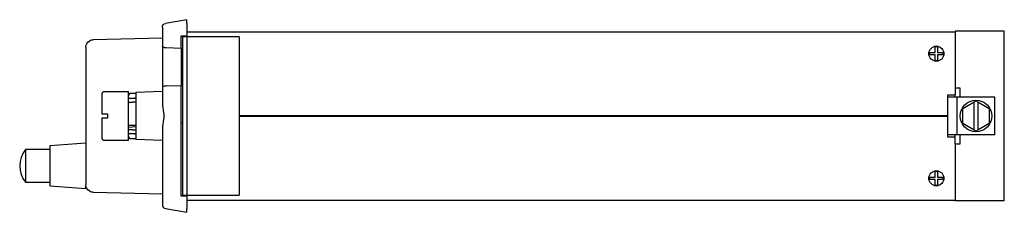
# Model space of a CAD drawing. Header units: millimetres. Extents: x -44 to 217, y -26 to 26.
import ezdxf

# ---------------------------------------------------------------- set-up
doc = ezdxf.new("R2010")
doc.units = ezdxf.units.MM

msp = doc.modelspace()

# ---------------------------------------------------------------- linework, layer by layer
for p, q in [((-6.5, 23.51), (-6.5, 18.62)), ((0, 25.5), (-5.67, 24.5)), ((0, 24.49), (0, 25.5)), ((0, 24.49), (0, 21.25)), ((-1.5, 21.25), (0, 21.25)), ((-1.5, 18.5), (-1.5, 21.25)), ((-1.2, 21), (-1.2, -21)), ((0, 21), (-1.2, 21)), ((0, 22.3), (203.5, 22.3)), ((0, 21), (0, -21)), ((13.8, 21), (0, 21)), ((13.8, 21), (13.8, -21)), ((216.5, 22.5), (203.5, 22.5)), ((203.5, 22.5), (203.5, 7.5)), ((216.5, -22.5), (216.5, 22.5)), ((-6.5, 20.61), (-24.85, 20.19)), ((-6.5, 18.62), (-6.5, 7.38)), ((-1.5, 18), (-1.5, 18.5)), ((-26.8, 18.19), (-26.8, -18.19)), ((-6.01, 18.12), (-5.52, 18.11)), ((-5.52, 18.11), (-1.5, 18)), ((-1.5, 18), (-1.5, 8)), ((197.98, 16.8), (198.2, 16.8)), ((198.2, 16.2), (197.98, 16.2)), ((198.2, 16.8), (198.2, 17.02)), ((198.2, 15.98), (198.2, 16.2)), ((198.8, 17.02), (198.8, 16.8)), ((198.8, 16.8), (199.02, 16.8)), ((199.02, 16.2), (198.8, 16.2)), ((198.8, 16.2), (198.8, 15.98)), ((-5.52, 7.89), (-6.01, 7.88)), ((-1.5, 8), (-5.52, 7.89)), ((-1.5, 7.5), (-1.5, 8)), ((-22.5, 5.9), (-22.5, 0.6)), ((-15.5, 6.4), (-22, 6.4)), ((-15.5, -6.4), (-15.5, 6.4)), ((-13.5, 6), (-15.01, 5.96)), ((-6.5, 6.45), (-13.5, 6.26)), ((-13.5, 6.26), (-13.5, -6.26)), ((-6.5, 7.38), (-6.5, 3.1)), ((-1.5, -21.25), (-1.5, 7.5)), ((201.5, 5.6), (203.5, 5.6)), ((201.5, 0.1), (201.5, 5.6)), ((203.5, 7.5), (203.5, 5.6)), ((203.5, 7.5), (204.7, 7.5)), ((203.5, 5), (203.5, 5.6)), ((204.7, 7.5), (204.7, 5)), ((204, 5), (201.5, 5)), ((214, 5), (204, 5)), ((204, -5), (204, 5)), ((205.54, 2), (208.5, 3.71)), ((208.5, 3.71), (209, 4)), ((208.5, -3.71), (208.5, 3.71)), ((209, 4), (209.5, 3.71)), ((209.5, 3.71), (212.46, 2)), ((209.5, 3.71), (209.5, -3.71)), ((214, -5), (214, 5)), ((-22, 0.6), (-21, 0.6)), ((-21, 0.6), (-21, -0.6)), ((13.8, 0.1), (201.5, 0.1)), ((201.5, -0.1), (201.5, 0.1)), ((205.54, -2), (205.54, 2)), ((212.46, 2), (212.46, -2)), ((-22.5, -0.6), (-22.5, -5.9)), ((-21, -0.6), (-22, -0.6)), ((-15.5, -2.4), (-13.5, -2.4)), ((-1.5, -1.75), (-1.2, -1.75)), ((201.5, -0.1), (13.8, -0.1)), ((201.5, -5.6), (201.5, -0.1)), ((208.5, -3.71), (205.54, -2)), ((212.46, -2), (209.5, -3.71)), ((-15.5, -3), (-13.5, -2.77)), ((-6.5, -3.1), (-6.5, -23.51)), ((204, -5), (201.5, -5)), ((203.5, -5.6), (203.5, -5)), ((214, -5), (204, -5)), ((204.7, -5), (204.7, -7.5)), ((209, -4), (208.5, -3.71)), ((209.5, -3.71), (209, -4)), ((-26.8, -7.2), (-36.3, -7.9)), ((-22, -6.4), (-15.5, -6.4)), ((-15.01, -5.96), (-13.5, -6)), ((-6.5, -6.45), (-13.5, -6.26)), ((203.5, -5.6), (201.5, -5.6)), ((203.5, -7.5), (203.5, -5.6)), ((203.5, -7.5), (203.5, -22.5)), ((204.7, -7.5), (203.5, -7.5)), ((-42.8, -8.9), (-42.8, -17.5)), ((-36.3, -8.9), (-42.8, -8.9)), ((-36.3, -7.9), (-36.3, -18.5)), ((-42.8, -17.5), (-36.3, -17.5)), ((-26.8, -19.2), (-26.8, -18.19)), ((197.98, -16.2), (198.2, -16.2)), ((198.2, -16.8), (197.98, -16.8)), ((198.2, -16.2), (198.2, -15.98)), ((198.2, -17.02), (198.2, -16.8)), ((198.8, -15.98), (198.8, -16.2)), ((198.8, -16.2), (199.02, -16.2)), ((199.02, -16.8), (198.8, -16.8)), ((198.8, -16.8), (198.8, -17.02)), ((-36.3, -18.5), (-26.8, -19.2)), ((-24.85, -20.19), (-6.5, -20.61)), ((0, -21.25), (-1.5, -21.25)), ((-1.2, -21), (0, -21)), ((0, -21), (13.8, -21)), ((0, -21.25), (0, -24.49)), ((0, -22.3), (203.5, -22.3)), ((216.5, -22.5), (203.5, -22.5)), ((-5.67, -24.5), (0, -25.5)), ((0, -25.5), (0, -24.49))]:
    msp.add_line(p, q)
for centre, radius in [((198.5, 16.5), 2), ((209, 0), 4.2), ((198.5, -16.5), 2)]:
    msp.add_circle(centre, radius)
at = {"extrusion": (0, 0, -1)}
for centre, radius, start, end in [((5.5, 23.51), 1, 0, 80), ((24.8, 18.19), 2, 0, 88.7), ((24.8, -18.19), 2, 271.3, 0)]:
    msp.add_arc(centre, radius, start, end, dxfattribs=at)
for centre, radius, start, end in [((198.5, 16.5), 1.81, 80.4724, 99.5276), ((198.5, 16.5), 1.81, 170.4724, 189.5276), ((198.5, 16.5), 1.81, 350.4724, 9.5276), ((198.5, 16.5), 1.81, 260.4724, 279.5276), ((-22, 5.9), 0.5, 90, 180), ((-15, 5.46), 0.5, 91.5, 176.4151), ((-22, -5.9), 0.5, 180, 270), ((-15, -5.46), 0.5, 183.5696, 268.5), ((-37.39, -13.2), 6.91, 141.5387, 218.4613), ((198.5, -16.5), 1.81, 80.4724, 99.5276), ((198.5, -16.5), 1.81, 170.4724, 189.5276), ((198.5, -16.5), 1.81, 350.4724, 9.5276), ((198.5, -16.5), 1.81, 260.4724, 279.5276), ((-5.5, -23.51), 1, 180, 260)]:
    msp.add_arc(centre, radius, start, end)
msp.add_ellipse((-6, 18.62), major_axis=(0.349, -0.358), ratio=1, start_param=0.798488, end_param=2.343105, dxfattribs=at)
msp.add_ellipse((-6, 7.38), major_axis=(0.349, 0.358), ratio=1, start_param=0.798488, end_param=2.343105)
for points, knots in [([(198.2, 17.02), (198.2, 17.1), (198.2, 17.18), (198.2, 17.35), (198.2, 17.43), (198.2, 17.58), (198.2, 17.66), (198.2, 17.81), (198.2, 17.88), (198.2, 18.02), (198.2, 18.1), (198.2, 18.21), (198.2, 18.25), (198.2, 18.29)], [0.490918, 0.490918, 0.490918, 0.490918, 0.71884, 0.71884, 0.958453, 0.958453, 1.19654, 1.19654, 1.434628, 1.434628, 1.732236, 1.732236, 1.924192, 1.924192, 1.924192, 1.924192]), ([(198.8, 18.29), (198.8, 18.25), (198.8, 18.21), (198.8, 18.1), (198.8, 18.02), (198.8, 17.88), (198.8, 17.81), (198.8, 17.66), (198.8, 17.58), (198.8, 17.43), (198.8, 17.35), (198.8, 17.18), (198.8, 17.1), (198.8, 17.02)], [8.557516, 8.557516, 8.557516, 8.557516, 8.749472, 8.749472, 9.04708, 9.04708, 9.285167, 9.285167, 9.523255, 9.523255, 9.762868, 9.762868, 9.99079, 9.99079, 9.99079, 9.99079]), ([(196.71, 16.8), (196.75, 16.8), (196.79, 16.8), (196.9, 16.8), (196.98, 16.8), (197.12, 16.8), (197.19, 16.8), (197.34, 16.8), (197.42, 16.8), (197.57, 16.8), (197.65, 16.8), (197.82, 16.8), (197.9, 16.8), (197.98, 16.8)], [8.557516, 8.557516, 8.557516, 8.557516, 8.749472, 8.749472, 9.04708, 9.04708, 9.285167, 9.285167, 9.523255, 9.523255, 9.762868, 9.762868, 9.99079, 9.99079, 9.99079, 9.99079]), ([(197.98, 16.2), (197.9, 16.2), (197.82, 16.2), (197.65, 16.2), (197.57, 16.2), (197.42, 16.2), (197.34, 16.2), (197.19, 16.2), (197.12, 16.2), (196.98, 16.2), (196.9, 16.2), (196.79, 16.2), (196.75, 16.2), (196.71, 16.2)], [0.490918, 0.490918, 0.490918, 0.490918, 0.71884, 0.71884, 0.958453, 0.958453, 1.19654, 1.19654, 1.434628, 1.434628, 1.732236, 1.732236, 1.924192, 1.924192, 1.924192, 1.924192]), ([(198.2, 14.71), (198.2, 14.75), (198.2, 14.79), (198.2, 14.9), (198.2, 14.98), (198.2, 15.12), (198.2, 15.19), (198.2, 15.34), (198.2, 15.42), (198.2, 15.57), (198.2, 15.65), (198.2, 15.82), (198.2, 15.9), (198.2, 15.98)], [8.557516, 8.557516, 8.557516, 8.557516, 8.749472, 8.749472, 9.04708, 9.04708, 9.285167, 9.285167, 9.523255, 9.523255, 9.762868, 9.762868, 9.99079, 9.99079, 9.99079, 9.99079]), ([(198.8, 15.98), (198.8, 15.9), (198.8, 15.82), (198.8, 15.65), (198.8, 15.57), (198.8, 15.42), (198.8, 15.34), (198.8, 15.19), (198.8, 15.12), (198.8, 14.98), (198.8, 14.9), (198.8, 14.79), (198.8, 14.75), (198.8, 14.71)], [0.490918, 0.490918, 0.490918, 0.490918, 0.71884, 0.71884, 0.958453, 0.958453, 1.19654, 1.19654, 1.434628, 1.434628, 1.732236, 1.732236, 1.924192, 1.924192, 1.924192, 1.924192]), ([(199.02, 16.8), (199.1, 16.8), (199.18, 16.8), (199.35, 16.8), (199.43, 16.8), (199.58, 16.8), (199.66, 16.8), (199.81, 16.8), (199.88, 16.8), (200.02, 16.8), (200.1, 16.8), (200.21, 16.8), (200.25, 16.8), (200.29, 16.8)], [0.490918, 0.490918, 0.490918, 0.490918, 0.71884, 0.71884, 0.958453, 0.958453, 1.19654, 1.19654, 1.434628, 1.434628, 1.732236, 1.732236, 1.924192, 1.924192, 1.924192, 1.924192]), ([(200.29, 16.2), (200.25, 16.2), (200.21, 16.2), (200.1, 16.2), (200.02, 16.2), (199.88, 16.2), (199.81, 16.2), (199.66, 16.2), (199.58, 16.2), (199.43, 16.2), (199.35, 16.2), (199.18, 16.2), (199.1, 16.2), (199.02, 16.2)], [8.557516, 8.557516, 8.557516, 8.557516, 8.749472, 8.749472, 9.04708, 9.04708, 9.285167, 9.285167, 9.523255, 9.523255, 9.762868, 9.762868, 9.99079, 9.99079, 9.99079, 9.99079]), ([(-15.5, 4.41), (-15.5, 4.42), (-15.49, 4.44), (-15.48, 4.48), (-15.47, 4.5), (-15.45, 4.54), (-15.43, 4.56), (-15.4, 4.6), (-15.37, 4.62), (-15.33, 4.65), (-15.31, 4.67), (-15.25, 4.7), (-15.22, 4.71), (-15.16, 4.72), (-15.13, 4.73), (-15.07, 4.74), (-15.04, 4.74), (-15.01, 4.74)], [2.2640472, 2.2640472, 2.2640472, 2.2640472, 2.3278291, 2.3278291, 2.4216793, 2.4216793, 2.5149603, 2.5149603, 2.6082413, 2.6082413, 2.7009484, 2.7009484, 2.7936554, 2.7936554, 2.8859317, 2.8859317, 2.9652768, 2.9652768, 2.9652768, 2.9652768]), ([(-15.01, 3.61), (-15.04, 3.61), (-15.07, 3.61), (-15.13, 3.6), (-15.16, 3.59), (-15.22, 3.58), (-15.25, 3.56), (-15.31, 3.54), (-15.33, 3.52), (-15.37, 3.49), (-15.4, 3.47), (-15.43, 3.43), (-15.45, 3.41), (-15.47, 3.37), (-15.48, 3.35), (-15.5, 3.3), (-15.5, 3.29), (-15.5, 3.27)], [0.0129312, 0.0129312, 0.0129312, 0.0129312, 0.0922763, 0.0922763, 0.1845526, 0.1845526, 0.2772597, 0.2772597, 0.3699667, 0.3699667, 0.4632477, 0.4632477, 0.5565287, 0.5565287, 0.6503789, 0.6503789, 0.7249684, 0.7249684, 0.7249684, 0.7249684]), ([(-6.5, 3.1), (-6.5, 2.82), (-6.46, 2.52), (-6.36, 1.86), (-6.28, 1.5), (-6.18, 0.94), (-6.15, 0.76), (-6.11, 0.38), (-6.09, 0.19), (-6.09, -0.19), (-6.11, -0.38), (-6.15, -0.76), (-6.18, -0.94), (-6.28, -1.5), (-6.36, -1.86), (-6.46, -2.52), (-6.5, -2.82), (-6.5, -3.1)], [3.900602, 3.900602, 3.900602, 3.900602, 4.921188, 4.921188, 6.0587, 6.0587, 6.627457, 6.627457, 7.196213, 7.196213, 7.764969, 7.764969, 8.333725, 8.333725, 9.471238, 9.471238, 10.491824, 10.491824, 10.491824, 10.491824]), ([(-22.5, 0.6), (-22.5, 0.6), (-22.5, 0.6), (-22.48, 0.6), (-22.47, 0.6), (-22.45, 0.6), (-22.43, 0.6), (-22.4, 0.6), (-22.38, 0.6), (-22.33, 0.6), (-22.31, 0.6), (-22.25, 0.6), (-22.22, 0.6), (-22.16, 0.6), (-22.13, 0.6), (-22.06, 0.6), (-22.03, 0.6), (-22, 0.6)], [-0.7422816, -0.7422816, -0.7422816, -0.7422816, -0.6491039, -0.6491039, -0.5559261, -0.5559261, -0.4630179, -0.4630179, -0.3701098, -0.3701098, -0.2774778, -0.2774778, -0.1848458, -0.1848458, -0.0924229, -0.0924229, 0, 0, 0, 0]), ([(-22, -0.6), (-22.03, -0.6), (-22.06, -0.6), (-22.13, -0.6), (-22.16, -0.6), (-22.22, -0.6), (-22.25, -0.6), (-22.31, -0.6), (-22.33, -0.6), (-22.38, -0.6), (-22.4, -0.6), (-22.43, -0.6), (-22.45, -0.6), (-22.47, -0.6), (-22.48, -0.6), (-22.5, -0.6), (-22.5, -0.6), (-22.5, -0.6)], [0, 0, 0, 0, 0.0924229, 0.0924229, 0.1848458, 0.1848458, 0.2774778, 0.2774778, 0.3701098, 0.3701098, 0.4630179, 0.4630179, 0.5559261, 0.5559261, 0.6491039, 0.6491039, 0.7422816, 0.7422816, 0.7422816, 0.7422816]), ([(-15.5, -3.27), (-15.5, -3.29), (-15.5, -3.3), (-15.48, -3.35), (-15.47, -3.37), (-15.45, -3.41), (-15.43, -3.43), (-15.4, -3.47), (-15.37, -3.49), (-15.33, -3.52), (-15.31, -3.54), (-15.25, -3.56), (-15.22, -3.58), (-15.16, -3.59), (-15.13, -3.6), (-15.07, -3.61), (-15.04, -3.61), (-15.01, -3.61)], [2.2532712, 2.2532712, 2.2532712, 2.2532712, 2.3278291, 2.3278291, 2.4216793, 2.4216793, 2.5149603, 2.5149603, 2.6082413, 2.6082413, 2.7009484, 2.7009484, 2.7936554, 2.7936554, 2.8859317, 2.8859317, 2.9652768, 2.9652768, 2.9652768, 2.9652768]), ([(-15.01, -4.74), (-15.04, -4.74), (-15.07, -4.74), (-15.13, -4.73), (-15.16, -4.72), (-15.22, -4.71), (-15.25, -4.7), (-15.31, -4.67), (-15.33, -4.65), (-15.37, -4.62), (-15.4, -4.6), (-15.43, -4.56), (-15.45, -4.54), (-15.47, -4.5), (-15.48, -4.48), (-15.49, -4.44), (-15.5, -4.42), (-15.5, -4.41)], [0.0129312, 0.0129312, 0.0129312, 0.0129312, 0.0922763, 0.0922763, 0.1845526, 0.1845526, 0.2772597, 0.2772597, 0.3699667, 0.3699667, 0.4632477, 0.4632477, 0.5565287, 0.5565287, 0.6503789, 0.6503789, 0.7142031, 0.7142031, 0.7142031, 0.7142031]), ([(198.2, -15.98), (198.2, -15.9), (198.2, -15.82), (198.2, -15.65), (198.2, -15.57), (198.2, -15.42), (198.2, -15.34), (198.2, -15.19), (198.2, -15.12), (198.2, -14.98), (198.2, -14.9), (198.2, -14.79), (198.2, -14.75), (198.2, -14.71)], [0.490918, 0.490918, 0.490918, 0.490918, 0.71884, 0.71884, 0.958453, 0.958453, 1.19654, 1.19654, 1.434628, 1.434628, 1.732236, 1.732236, 1.924192, 1.924192, 1.924192, 1.924192]), ([(198.8, -14.71), (198.8, -14.75), (198.8, -14.79), (198.8, -14.9), (198.8, -14.98), (198.8, -15.12), (198.8, -15.19), (198.8, -15.34), (198.8, -15.42), (198.8, -15.57), (198.8, -15.65), (198.8, -15.82), (198.8, -15.9), (198.8, -15.98)], [8.557516, 8.557516, 8.557516, 8.557516, 8.749472, 8.749472, 9.04708, 9.04708, 9.285167, 9.285167, 9.523255, 9.523255, 9.762868, 9.762868, 9.99079, 9.99079, 9.99079, 9.99079]), ([(196.71, -16.2), (196.75, -16.2), (196.79, -16.2), (196.9, -16.2), (196.98, -16.2), (197.12, -16.2), (197.19, -16.2), (197.34, -16.2), (197.42, -16.2), (197.57, -16.2), (197.65, -16.2), (197.82, -16.2), (197.9, -16.2), (197.98, -16.2)], [8.557516, 8.557516, 8.557516, 8.557516, 8.749472, 8.749472, 9.04708, 9.04708, 9.285167, 9.285167, 9.523255, 9.523255, 9.762868, 9.762868, 9.99079, 9.99079, 9.99079, 9.99079]), ([(197.98, -16.8), (197.9, -16.8), (197.82, -16.8), (197.65, -16.8), (197.57, -16.8), (197.42, -16.8), (197.34, -16.8), (197.19, -16.8), (197.12, -16.8), (196.98, -16.8), (196.9, -16.8), (196.79, -16.8), (196.75, -16.8), (196.71, -16.8)], [0.490918, 0.490918, 0.490918, 0.490918, 0.71884, 0.71884, 0.958453, 0.958453, 1.19654, 1.19654, 1.434628, 1.434628, 1.732236, 1.732236, 1.924192, 1.924192, 1.924192, 1.924192]), ([(198.2, -18.29), (198.2, -18.25), (198.2, -18.21), (198.2, -18.1), (198.2, -18.02), (198.2, -17.88), (198.2, -17.81), (198.2, -17.66), (198.2, -17.58), (198.2, -17.43), (198.2, -17.35), (198.2, -17.18), (198.2, -17.1), (198.2, -17.02)], [8.557516, 8.557516, 8.557516, 8.557516, 8.749472, 8.749472, 9.04708, 9.04708, 9.285167, 9.285167, 9.523255, 9.523255, 9.762868, 9.762868, 9.99079, 9.99079, 9.99079, 9.99079]), ([(198.8, -17.02), (198.8, -17.1), (198.8, -17.18), (198.8, -17.35), (198.8, -17.43), (198.8, -17.58), (198.8, -17.66), (198.8, -17.81), (198.8, -17.88), (198.8, -18.02), (198.8, -18.1), (198.8, -18.21), (198.8, -18.25), (198.8, -18.29)], [0.490918, 0.490918, 0.490918, 0.490918, 0.71884, 0.71884, 0.958453, 0.958453, 1.19654, 1.19654, 1.434628, 1.434628, 1.732236, 1.732236, 1.924192, 1.924192, 1.924192, 1.924192]), ([(199.02, -16.2), (199.1, -16.2), (199.18, -16.2), (199.35, -16.2), (199.43, -16.2), (199.58, -16.2), (199.66, -16.2), (199.81, -16.2), (199.88, -16.2), (200.02, -16.2), (200.1, -16.2), (200.21, -16.2), (200.25, -16.2), (200.29, -16.2)], [0.490918, 0.490918, 0.490918, 0.490918, 0.71884, 0.71884, 0.958453, 0.958453, 1.19654, 1.19654, 1.434628, 1.434628, 1.732236, 1.732236, 1.924192, 1.924192, 1.924192, 1.924192]), ([(200.29, -16.8), (200.25, -16.8), (200.21, -16.8), (200.1, -16.8), (200.02, -16.8), (199.88, -16.8), (199.81, -16.8), (199.66, -16.8), (199.58, -16.8), (199.43, -16.8), (199.35, -16.8), (199.18, -16.8), (199.1, -16.8), (199.02, -16.8)], [8.557516, 8.557516, 8.557516, 8.557516, 8.749472, 8.749472, 9.04708, 9.04708, 9.285167, 9.285167, 9.523255, 9.523255, 9.762868, 9.762868, 9.99079, 9.99079, 9.99079, 9.99079])]:
    msp.add_open_spline(points, degree=3, knots=knots)
for points, weights in [([(-15.01, 4.74), (-14.26, 4.76), (-13.5, 4.77)], [1.00000360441, 1.00000737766, 1]), ([(-13.5, 3.64), (-14.26, 3.62), (-15.01, 3.61)], [1, 1.00000739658, 1.00000361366]), ([(-15.01, -3.61), (-14.26, -3.62), (-13.5, -3.64)], [1.00000360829, 1.00000738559, 1]), ([(-13.5, -4.77), (-14.26, -4.76), (-15.01, -4.74)], [1, 1.00000738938, 1.00000361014])]:
    msp.add_rational_spline(points, weights, degree=2)

doc.saveas('drawing.dxf')
